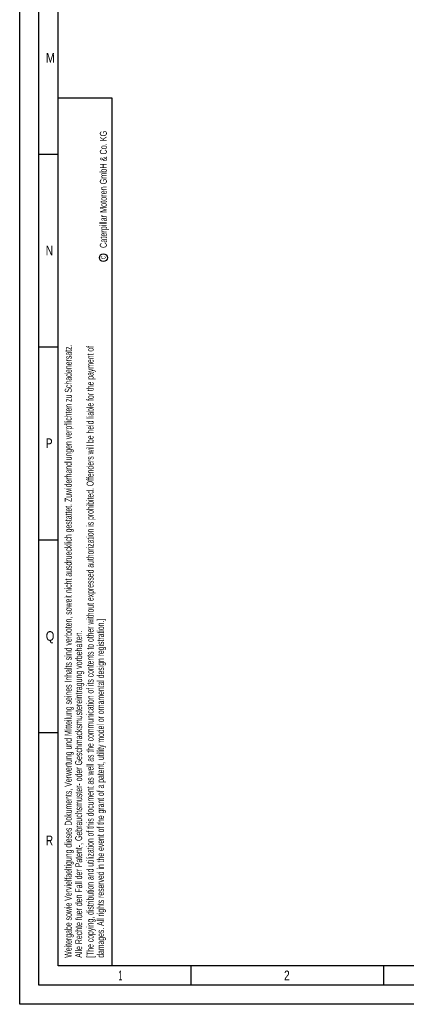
# Model space of a CAD drawing. Header units: millimetres. Extents: x 0 to 1189, y 0 to 841.
# Tile 1 of 111: x 0 to 100, y 0 to 255. Entities that reach past the tile are written whole.
import ezdxf

# ---------------------------------------------------------------- set-up
doc = ezdxf.new("R2010")
doc.units = ezdxf.units.MM
doc.header["$LTSCALE"] = 65.395
doc.layers.get('0').update_dxf_attribs({"linetype": 'CONTINUOUS'})
doc.styles.add('TEXTSTYLE_2', font='txt')

msp = doc.modelspace()

# ---------------------------------------------------------------- linework, layer by layer
at = {"color": 5, "linetype": 'CONTINUOUS'}
for p, q in [((0, 0), (0, 841)), ((10, 10), (10, 831)), ((24, 235), (10, 235)), ((24.03169, 10.02791), (24, 235)), ((5, 220.5), (10, 220.5)), ((5, 170.5), (10, 170.5)), ((5, 120.5), (10, 120.5)), ((5, 70.5), (10, 70.5)), ((1179, 10), (10, 10)), ((44.5, 5), (44.5, 10)), ((94.5, 5), (94.5, 10)), ((1189, 0), (0, 0))]:
    msp.add_line(p, q, dxfattribs=at)
at = {"color": 6, "linetype": 'CONTINUOUS'}
for p, q in [((5, 5), (5, 836)), ((1184, 5), (5, 5))]:
    msp.add_line(p, q, dxfattribs=at)
at = {"color": 5, "linetype": 'CONTINUOUS'}
msp.add_circle((21.73087, 193.65021), 1.02756, dxfattribs=at)

# ---------------------------------------------------------------- texts
at = {"color": 5, "linetype": 'CONTINUOUS', "style": 'TEXTSTYLE_2'}
for s, width, p in [('M', 0.857143, (6.77091, 244.271)), ('N', 0.785714, (6.77091, 194.271)), ('P', 0.785714, (6.77091, 144.271)), ('Q', 0.857143, (6.77091, 94.271)), ('R', 0.785714, (6.77091, 41.271)), ('1', 0.571429, (25.606, 6.248)), ('2', 0.785714, (68.606, 6.248))]:
    msp.add_text(s, height=2.50001, dxfattribs=dict(at, width=width)).set_placement(p)
for s, height, width, p in [('Caterpillar Motoren GmbH & Co. KG', 1.8, 0.62482, (22.60443, 196.16476)), ('c', 1.6, 0.547619, (22.30005, 193.32223)), ('Weitergabe sowie Vervielfaeltigung dieses Dokuments, Verwertung und Mitteilung seines Inhalts sind verboten, soweit nicht ausdruecklich gestattet. Zuwiderhandlungen verpflichten zu Schadenersatz.', 1.8, 0.596947, (13.50773, 12.07629)), ('[The copying, distribution and utilization of this document as well as the communication of its contents to other without expressed authorization is prohibited. Offenders will be held liable for the payment of', 1.8, 0.587833, (19.18189, 12.07629)), ('damages. All rights reserved in the event of the grant of a patent, utility model or ornamental design registration.]', 1.8, 0.587302, (21.88189, 12.07629)), ('Alle Rechte fuer den Fall der Patent-, Gebrauchsmuster- oder Geschmacksmustereintragung vorbehalten.', 1.8, 0.601429, (16.20773, 12.07629))]:
    msp.add_text(s, height=height, rotation=90, dxfattribs=dict(at, width=width)).set_placement(p)

doc.saveas('drawing.dxf')
